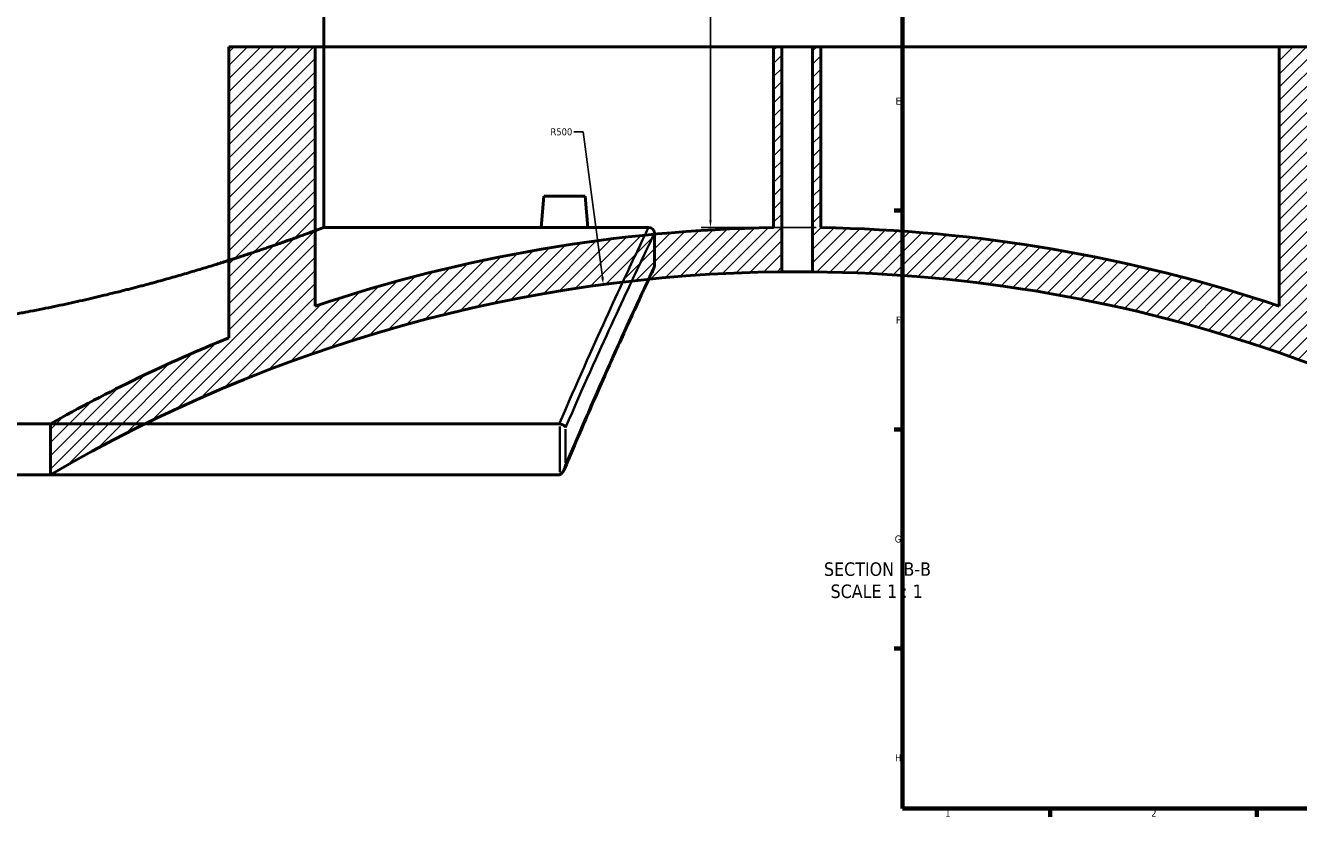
# Model space of a CAD drawing. Header units: millimetres. Extents: x -674 to 1237, y -345 to 969.
# Tile 2 of 12: x -277 to 154, y 8 to 286. Entities that reach past the tile are written whole.
import ezdxf

# ---------------------------------------------------------------- set-up
doc = ezdxf.new("R2010")
doc.units = ezdxf.units.MM
for name, color, linetype, lineweight in [('Border (ANSI)', 7, 'Continuous', 70), ('Dimension (ANSI)', 7, 'Continuous', 25), ('Hatch (ANSI)', 7, 'Continuous', 18), ('Symbol (ANSI)', 7, 'Continuous', 25), ('Visible (ANSI)', 7, 'Continuous', 50), ('Visible Narrow (ANSI)', 7, 'Continuous', 35)]:
    doc.layers.add(name, color=color, linetype=linetype, lineweight=lineweight)
doc.styles.add('Label Text (ANSI)', font='tahoma.ttf')
doc.styles.add('Note Text (ANSI)', font='tahoma.ttf')
doc.dimstyles.new('Default - mm (ANSI)', dxfattribs={"dimtxt": 2.399999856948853, "dimasz": 2.5, "dimexe": 3.175, "dimexo": 1.6002, "dimgap": 0.7999999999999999, "dimtad": 0, "dimtoh": 1, "dimdec": 0, "dimrnd": 1e-08, "dimzin": 4, "dimdsep": 46, "dimtxsty": 'Note Text (ANSI)', "dimcen": 0.09, "dimdle": 10, "dimclrd": 256, "dimclre": 256, "dimclrt": 5, "dimadec": 1, "dimazin": 1, "dimtfac": 1.270000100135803, "dimtofl": 0, "dimtmove": 0, "dimatfit": 3, "dimfxl": 1, "dimtolj": 1, "dimtzin": 4, "dimlwd": -1, "dimlwe": -1, "dimarcsym": 0})

# ---------------------------------------------------------------- blocks, each defined once
blk = doc.blocks.new('Borders Default Border')
at = {"layer": 'Border (ANSI)'}
for p, q in [((20, 222.7499961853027), (17.20000028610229, 222.7499961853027)), ((20, 148.5000038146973), (17.20000028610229, 148.5000038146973)), ((20, 74.25000190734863), (17.20000028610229, 74.25000190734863)), ((70.08333206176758, 20), (70.08333206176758, 17.20000028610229)), ((140.1666641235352, 20), (140.1666641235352, 17.20000028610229))]:
    blk.add_line(p, q, dxfattribs=at)
at = {"layer": 'Border (ANSI)', "flags": 128}
blk.add_lwpolyline([(20, 20), (20, 574.0000152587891), (820.9999847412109, 574.0000152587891), (820.9999847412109, 20), (20, 20)], dxfattribs=at)
at = {"layer": 'Border (ANSI)', "color": 5, "true_color": 0x0000ff, "char_height": 2.39999994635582, "attachment_point": 7, "style": 'Note Text (ANSI)'}
for s, insert in [('E', (17.71423082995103, 258.6750000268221)), ('F', (17.77938474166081, 184.4250000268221)), ('G', (17.40381752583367, 110.1283225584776)), ('H', (17.52557601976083, 35.92500002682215)), ('1', (34.50022139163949, 17.20000005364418)), ('2', (104.39731425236, 17.20000005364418))]:
    blk.add_mtext(s, dxfattribs=dict(at, insert=insert))
blk = doc.blocks.new('*D12')
at = {"layer": 'Defpoints', "color": 0, "transparency": 16777216}
for p in [(-78.45785921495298, 369.7348524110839), (-45.10844277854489, 216.9701967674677), (-7.677617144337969, 216.9701967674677)]:
    blk.add_point(p, dxfattribs=at)
at = {"layer": 'Dimension (ANSI)', "transparency": 16777216}
for p, q in [((-76.85765921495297, 369.7348524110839), (-41.93344277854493, 369.7348524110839)), ((-45.10844277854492, 367.2348524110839), (-45.10844277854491, 314.9362358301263)), ((-45.10844277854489, 219.4701967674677), (-45.10844277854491, 308.4814342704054)), ((-9.277817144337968, 216.9701967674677), (-48.28344277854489, 216.9701967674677))]:
    blk.add_line(p, q, dxfattribs=at)
for points in [[(-45.52510944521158, 367.2348524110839), (-44.69177611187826, 367.2348524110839), (-45.10844277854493, 369.7348524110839)], [(-45.52510944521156, 219.4701967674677), (-44.69177611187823, 219.4701967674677), (-45.10844277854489, 216.9701967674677)]]:
    blk.add_solid(points, dxfattribs=at)
at = {"layer": 'Dimension (ANSI)', "color": 5, "transparency": 16777216, "insert": (-46.3584091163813, 309.2814342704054), "char_height": 2.399999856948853, "attachment_point": 1, "rotation": 90, "style": 'Note Text (ANSI)'}
blk.add_mtext('\\A1;153', dxfattribs=at)
blk = doc.blocks.new('*D13')
at = {"layer": 'Defpoints', "color": 0, "transparency": 16777216}
for p in [(-81.44206748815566, 197.6885046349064), (-15.67761714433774, -297.9676635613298)]:
    blk.add_point(p, dxfattribs=at)
at = {"layer": 'Dimension (ANSI)', "transparency": 16777216}
for p, q in [((-91.49268902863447, 249.4208234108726), (-88.30599399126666, 249.4208234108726)), ((-88.30599399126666, 249.4208234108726), (-81.77088973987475, 200.1667854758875))]:
    blk.add_line(p, q, dxfattribs=at)
blk.add_solid([(-81.35784293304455, 200.2215891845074), (-82.18393654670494, 200.1119817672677), (-81.44206748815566, 197.6885046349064)], dxfattribs=at)
at = {"layer": 'Dimension (ANSI)', "color": 5, "transparency": 16777216, "insert": (-99.37019024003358, 250.6699838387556), "char_height": 2.399999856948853, "attachment_point": 1, "style": 'Note Text (ANSI)'}
blk.add_mtext('\\A1;R500', dxfattribs=at)

msp = doc.modelspace()

# ---------------------------------------------------------------- hatches: boundary and pattern name
at = {"layer": 'Hatch (ANSI)'}
h = msp.add_hatch(dxfattribs=at)
h.set_pattern_fill('ANSI31', color=256, scale=25.4, style=0)
h.set_pattern_definition([(45, (0, 0), (-2.245064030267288, 2.245064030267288), [])])
edge = h.paths.add_edge_path()
edge.add_line((147.8223828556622, 278.304294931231), (147.8223828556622, 190.389531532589))
edge.add_ellipse((-15.67761714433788, -297.9676635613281), major_axis=(-488.3571950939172, 163.5000000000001), ratio=1, start_angle=270, end_angle=287.6202687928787)
edge.add_line((-7.677617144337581, 216.9701967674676), (-7.677617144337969, 278.304294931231))
edge.add_line((-7.677617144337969, 278.304294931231), (-10.47761714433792, 278.304294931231))
edge.add_line((-10.47761714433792, 278.304294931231), (-10.47761714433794, 202.0052957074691))
edge.add_ellipse((-15.67761714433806, -297.9676635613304), major_axis=(499.9729592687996, -5.200000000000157), ratio=1, start_angle=53.06484388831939, end_angle=90, ccw=False)
edge.add_line((288.9179728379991, 98.54403432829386), (293.9723828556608, 98.54403432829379))
edge.add_line((293.9723828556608, 98.54403432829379), (293.9723828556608, 113.5440343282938))
edge.add_ellipse((-15.67761714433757, -297.967663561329), major_axis=(-411.5116978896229, 309.6499999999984), ratio=1, start_angle=270, end_angle=284.9750306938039)
edge.add_line((177.1223828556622, 179.5814543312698), (177.1223828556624, 278.304294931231))
edge.add_line((177.1223828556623, 278.304294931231), (147.8223828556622, 278.304294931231))
edge = h.paths.add_edge_path()
edge.add_line((-179.1776171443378, 190.3895315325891), (-179.1776171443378, 278.304294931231))
edge.add_line((-179.1776171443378, 278.304294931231), (-208.477617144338, 278.304294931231))
edge.add_line((-208.477617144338, 278.304294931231), (-208.477617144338, 179.5814543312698))
edge.add_ellipse((-15.67761714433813, -297.967663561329), major_axis=(-477.5491178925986, -192.7999999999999), ratio=1, start_angle=270, end_angle=277.4829727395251)
edge.add_line((-269.0276171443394, 150.4058163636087), (-269.0276171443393, 133.0935588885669))
edge.add_ellipse((-15.6776171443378, -297.9676635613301), major_axis=(431.061222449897, 253.3500000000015), ratio=1, start_angle=60.151619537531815, end_angle=90, ccw=False)
edge.add_line((-20.87761714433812, 202.005295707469), (-20.87761714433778, 278.304294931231))
edge.add_line((-20.87761714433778, 278.304294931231), (-23.67761714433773, 278.304294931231))
edge.add_line((-23.67761714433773, 278.304294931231), (-23.67761714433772, 216.9701967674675))
edge.add_ellipse((-15.67761714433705, -297.9676635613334), major_axis=(-514.937860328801, -8.000000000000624), ratio=1, start_angle=270, end_angle=287.6202687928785)

# ---------------------------------------------------------------- linework, layer by layer
at = {"layer": 'Visible (ANSI)'}
for p, q in [((-176.3038381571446, 217.0323364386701), (-176.3038381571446, 387.0323364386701)), ((-208.477617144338, 278.304294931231), (-179.1776171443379, 278.304294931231)), ((-208.477617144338, 278.304294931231), (-208.477617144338, 179.5814543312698)), ((-179.1776171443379, 190.3895315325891), (-179.1776171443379, 278.304294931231)), ((-179.1776171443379, 278.3042949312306), (-23.67761714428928, 278.3042949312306)), ((-23.67761714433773, 278.304294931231), (-20.87761714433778, 278.304294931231)), ((-23.67761714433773, 278.304294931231), (-23.67761714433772, 216.9701967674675)), ((-20.87761714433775, 202.0052957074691), (-20.87761714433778, 278.304294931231)), ((-20.87761714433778, 278.3042949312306), (-10.47761714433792, 278.3042949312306)), ((-10.47761714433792, 278.304294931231), (-7.677617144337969, 278.304294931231)), ((-10.47761714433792, 278.304294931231), (-10.47761714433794, 202.0052957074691)), ((-7.677617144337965, 216.9701967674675), (-7.677617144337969, 278.304294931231)), ((-7.677617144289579, 278.3042949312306), (147.8223828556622, 278.3042949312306)), ((147.8223828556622, 278.304294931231), (147.8223828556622, 190.389531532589)), ((147.8223828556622, 278.304294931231), (177.1223828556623, 278.304294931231)), ((-101.603838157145, 227.6323364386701), (-102.5312179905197, 217.0323364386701)), ((-101.603838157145, 227.6323364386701), (-87.60383815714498, 227.6323364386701)), ((-87.60383815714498, 227.6323364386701), (-86.67645832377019, 217.0323364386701)), ((-176.3038381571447, 217.0323364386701), (-102.5312179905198, 217.0323364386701)), ((-86.67645832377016, 217.0323364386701), (-66.10383815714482, 217.0323364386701)), ((-64.10383815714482, 215.03233643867), (-64.10383815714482, 204.03233643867)), ((-96.422418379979, 150.4058163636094), (-641.7852579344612, 150.4058163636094)), ((-269.0276171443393, 150.4058163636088), (-269.0276171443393, 133.0935588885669)), ((-641.2962914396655, 133.0935588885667), (-96.91138487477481, 133.0935588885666))]:
    msp.add_line(p, q, dxfattribs=at)
for centre, radius, start, end in [((-15.67761714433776, -297.9676635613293), 514.9999999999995, 90.89006732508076, 108.5103361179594), ((-66.10383815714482, 215.03233643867), 2, 0, 90), ((-15.67761714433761, -297.9676635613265), 514.9999999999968, 71.48966388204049, 89.10993267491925), ((-66.10383815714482, 204.0323364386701), 2, 334.7726359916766, 0), ((-15.6776171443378, -297.9676635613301), 500.0000000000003, 90.5958868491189, 120.4442673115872), ((-15.67761714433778, -297.9676635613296), 499.9999999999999, 52.46895703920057, 89.40411315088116), ((-15.67761714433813, -297.967663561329), 514.9999999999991, 111.9853143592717, 119.4682870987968)]:
    msp.add_arc(centre, radius, start, end, dxfattribs=at)
for points, knots in [([(-176.3038381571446, 217.0323364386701), (-176.3038381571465, 217.0323364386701), (-176.5959568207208, 216.922742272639), (-177.804460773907, 216.4721263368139), (-178.72079670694, 216.1311062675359), (-182.4243041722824, 214.7672963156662), (-186.1784247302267, 213.3966461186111), (-196.0543440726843, 209.9475638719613), (-202.1839889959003, 207.8688814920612), (-216.2984496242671, 203.3883586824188), (-224.2843396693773, 200.9904605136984), (-241.269420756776, 196.3278545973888), (-250.8690020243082, 193.8944991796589), (-271.8030278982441, 189.2862316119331), (-283.1375831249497, 187.1159663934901), (-306.8466681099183, 183.4800426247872), (-319.2423516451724, 182.015584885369), (-337.9989532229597, 180.5527870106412), (-344.2780219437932, 180.1855790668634), (-356.7706892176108, 179.6999079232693), (-362.9842931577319, 179.5814543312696), (-375.2233831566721, 179.5814543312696), (-381.436987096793, 179.6999079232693), (-393.9296543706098, 180.1855790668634), (-400.2087230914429, 180.5527870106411), (-418.9653246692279, 182.015584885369), (-431.3610082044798, 183.4800426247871), (-455.0700931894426, 187.1159663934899), (-466.4046484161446, 189.286231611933), (-487.338674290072, 193.8944991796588), (-496.9382555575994, 196.3278545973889), (-513.923336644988, 200.9904605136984), (-521.9092266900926, 203.3883586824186), (-536.0236873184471, 207.868881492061), (-542.1533322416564, 209.9475638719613), (-552.0292515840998, 213.3966461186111), (-555.7833721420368, 214.7672963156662), (-559.4868796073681, 216.1311062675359), (-560.4032155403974, 216.4721263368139), (-561.6117194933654, 216.9227422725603), (-561.9038381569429, 217.0323364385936), (-561.903838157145, 217.0323364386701)], [29.36265022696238, 29.36265022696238, 29.36265022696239, 29.36265022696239, 31.19711800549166, 31.19711800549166, 33.03158578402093, 33.03158578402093, 36.70052134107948, 36.70052134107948, 40.36945689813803, 40.36945689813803, 44.03839245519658, 44.03839245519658, 47.71011945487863, 47.71011945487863, 51.38184645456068, 51.38184645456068, 55.05357345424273, 55.05357345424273, 56.88943695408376, 56.88943695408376, 58.72530045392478, 58.72530045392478, 60.5611639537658, 60.5611639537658, 62.39702745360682, 62.39702745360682, 66.06875445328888, 66.06875445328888, 69.74048145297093, 69.74048145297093, 73.41220845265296, 73.41220845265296, 77.08114400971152, 77.08114400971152, 80.75007956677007, 80.75007956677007, 84.41901512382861, 84.41901512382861, 86.25348290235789, 86.25348290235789, 88.08795068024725, 88.08795068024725, 88.08795068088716, 88.08795068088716]), ([(-86.67645832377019, 217.0323364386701), (-86.6764583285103, 217.032336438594), (-86.87515506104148, 217.0291533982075), (-87.68343962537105, 217.0176419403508), (-88.29303046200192, 217.0094781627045), (-89.70021688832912, 216.9941349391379), (-90.59176682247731, 216.9859602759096), (-92.54558391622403, 216.9744287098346), (-93.60785404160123, 216.9712375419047), (-95.59964662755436, 216.9712375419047), (-96.66174145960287, 216.9744275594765), (-98.61529095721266, 216.9859557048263), (-99.50674858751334, 216.9941282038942), (-100.9141214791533, 217.0094714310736), (-101.5239049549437, 217.0176373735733), (-102.3324517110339, 217.0291522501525), (-102.53121799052, 217.0323364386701), (-102.5312179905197, 217.0323364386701)], [1.194878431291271, 1.194878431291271, 1.194878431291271, 1.194878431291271, 1.493522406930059, 1.493522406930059, 1.792166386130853, 1.792166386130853, 2.090961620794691, 2.090961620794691, 2.38975685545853, 2.38975685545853, 2.688499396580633, 2.688499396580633, 2.987241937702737, 2.987241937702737, 3.285938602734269, 3.285938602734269, 3.584635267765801, 3.584635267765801, 3.584635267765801, 3.584635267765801]), ([(-64.29459095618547, 203.1799136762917), (-64.2945909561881, 203.1799136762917), (-64.40606061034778, 202.9434517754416), (-64.85063924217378, 201.9988048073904), (-65.1837477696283, 201.2906189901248), (-66.06769130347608, 199.406175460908), (-66.6185226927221, 198.2299220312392), (-67.93144122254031, 195.4154053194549), (-68.69352153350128, 193.7771517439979), (-70.42006632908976, 190.0468984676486), (-71.38452123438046, 187.9549135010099), (-73.5047911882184, 183.3272939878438), (-74.66059478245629, 180.7916781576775), (-77.15070488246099, 175.2882199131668), (-78.48500283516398, 172.3203905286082), (-81.31775323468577, 165.964688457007), (-82.81620731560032, 162.5768041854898), (-85.96132471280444, 155.394368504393), (-87.60797128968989, 151.5998476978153), (-91.03219659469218, 143.618351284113), (-92.80975624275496, 139.431415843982), (-94.64376580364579, 135.0552084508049)], [33.5560200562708, 33.5560200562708, 33.5560200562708, 33.5560200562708, 36.22564532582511, 36.22564532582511, 38.89527059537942, 38.89527059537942, 41.56489586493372, 41.56489586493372, 44.23452113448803, 44.23452113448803, 46.90414640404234, 46.90414640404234, 49.57377167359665, 49.57377167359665, 52.24339694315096, 52.24339694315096, 54.91302221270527, 54.91302221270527, 57.5826474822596, 57.5826474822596, 60.25227275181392, 60.25227275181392, 60.25227275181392, 60.25227275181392]), ([(-10.47761714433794, 202.0052957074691), (-10.47761714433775, 202.0052957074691), (-10.60810604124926, 202.0067062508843), (-11.13878652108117, 202.0118054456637), (-11.53897784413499, 202.0154209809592), (-12.46234592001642, 202.0222115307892), (-13.04707122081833, 202.025826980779), (-14.32824230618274, 202.0309259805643), (-15.02468848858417, 202.0323364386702), (-16.33054580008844, 202.0323364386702), (-17.02699198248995, 202.0309259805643), (-18.30816306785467, 202.0258269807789), (-18.89288836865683, 202.0222115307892), (-19.8162564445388, 202.0154209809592), (-20.21644776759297, 202.0118054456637), (-20.74712824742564, 202.0067062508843), (-20.87761714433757, 202.0052957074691), (-20.87761714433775, 202.0052957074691)], [0, 0, 0, 0, 0.1958785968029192, 0.1958785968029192, 0.3917571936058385, 0.3917571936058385, 0.5876357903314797, 0.5876357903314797, 0.7835143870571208, 0.7835143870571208, 0.979392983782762, 0.979392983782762, 1.175271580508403, 1.175271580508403, 1.371150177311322, 1.371150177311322, 1.567028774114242, 1.567028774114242, 1.567028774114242, 1.567028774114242]), ([(-94.23167075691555, 149.2371860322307), (-94.23216854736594, 149.2384372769), (-94.23266958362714, 149.2396885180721), (-94.28215750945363, 149.362479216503), (-94.36175218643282, 149.4839477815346), (-94.57620641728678, 149.7153294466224), (-94.70966880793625, 149.8253223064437), (-95.05087251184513, 150.0425431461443), (-95.26551669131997, 150.1459853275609), (-95.71599216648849, 150.3011390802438), (-95.9423693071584, 150.3561463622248), (-96.17522427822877, 150.388717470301)], [-0.2920592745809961, -0.2920592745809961, -0.2920592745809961, -0.2920592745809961, -0.2913265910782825, -0.2913265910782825, -0.2201568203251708, -0.2201568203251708, -0.1506066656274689, -0.1506066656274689, -0.07053657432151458, -0.07053657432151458, 0, 0, 0, 0]), ([(-96.17522427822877, 133.2422164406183), (-96.01102746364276, 133.309243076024), (-95.85897874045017, 133.4049964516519), (-95.51916847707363, 133.6755098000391), (-95.32396270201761, 133.8863191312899), (-94.8983221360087, 134.4872780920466), (-94.70748217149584, 134.874013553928), (-94.40439962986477, 135.6814486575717), (-94.29434057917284, 136.1271396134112), (-94.23266956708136, 136.567625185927), (-94.23216854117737, 136.5712269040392), (-94.23167075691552, 136.5748286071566)], [-0.4557708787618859, -0.4557708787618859, -0.4557708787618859, -0.4557708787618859, -0.388003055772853, -0.388003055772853, -0.2873910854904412, -0.2873910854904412, -0.1519016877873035, -0.1519016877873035, 0, 0, 0.001252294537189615, 0.001252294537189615, 0.001252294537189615, 0.001252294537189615]), ([(-96.17522427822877, 133.2422164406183), (-96.28126136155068, 133.1989311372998), (-96.39065384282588, 133.1642499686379), (-96.6368034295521, 133.1093115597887), (-96.77379134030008, 133.0935588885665), (-96.91138487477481, 133.0935588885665)], [0.3076573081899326, 0.3076573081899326, 0.3076573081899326, 0.3076573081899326, 0.3421269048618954, 0.3421269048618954, 0.3835362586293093, 0.3835362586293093, 0.3835362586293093, 0.3835362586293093])]:
    msp.add_open_spline(points, degree=3, knots=knots, dxfattribs=at)
msp.add_open_spline([(-96.42241837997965, 150.4058163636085), (-96.3393742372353, 150.4058163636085), (-96.25681392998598, 150.4001300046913), (-96.17522427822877, 150.388717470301)], degree=3, dxfattribs=at)
at = {"layer": 'Visible Narrow (ANSI)'}
for p, q in [((-96.17522427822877, 149.5313924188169), (-96.17522427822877, 134.0995414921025)), ((-94.23167075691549, 137.2079464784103), (-94.23167075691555, 148.604068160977))]:
    msp.add_line(p, q, dxfattribs=at)
for points, knots in [([(-66.10383815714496, 217.0323364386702), (-66.10383815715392, 217.0323364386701), (-67.3870536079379, 214.3721552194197), (-72.35835749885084, 203.8823250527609), (-76.04327551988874, 196.0573809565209), (-85.14975943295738, 176.1230632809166), (-90.47857709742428, 164.2356328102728), (-96.42241837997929, 150.4058163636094)], [-28.87805479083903, -28.87805479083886, -28.87805479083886, -28.87805479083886, -19.86828657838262, -19.86828657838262, -10.85852335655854, -10.85852335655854, -2.270915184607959, -2.270915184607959, -2.270915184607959, -2.270915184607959]), ([(-94.23167075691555, 149.2371860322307), (-88.3761443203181, 162.769064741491), (-83.12369124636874, 174.4164793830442), (-74.06193266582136, 194.1388370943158), (-70.37009774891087, 201.933393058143), (-65.3894623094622, 212.3824860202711), (-64.10383815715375, 215.0323364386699), (-64.10383815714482, 215.03233643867)], [2.390150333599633, 2.390150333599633, 2.390150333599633, 2.390150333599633, 10.85852335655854, 10.85852335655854, 19.86828657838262, 19.86828657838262, 28.87805479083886, 28.87805479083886, 28.87805479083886, 28.87805479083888]), ([(-64.10383815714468, 204.0323364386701), (-64.10383815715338, 204.0323364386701), (-65.34479582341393, 201.4188173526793), (-70.15146691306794, 191.1111608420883), (-73.71417280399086, 183.4214706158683), (-82.72082896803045, 163.3691621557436), (-88.16013895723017, 151.0147449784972), (-94.23167075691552, 136.5748286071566)], [33.55602005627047, 33.55602005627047, 33.55602005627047, 33.5560200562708, 42.40763351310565, 42.40763351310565, 51.25924194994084, 51.25924194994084, 60.10027360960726, 60.10027360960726, 60.10027360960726, 60.10027360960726])]:
    msp.add_open_spline(points, degree=3, knots=knots, dxfattribs=at)

# ---------------------------------------------------------------- block references
msp.add_blockref('Borders Default Border', (0, 0))

# ---------------------------------------------------------------- texts
at = {"layer": 'Symbol (ANSI)', "char_height": 4.571999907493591, "attachment_point": 7, "style": 'Label Text (ANSI)'}
for s, insert in [('SECTION', (-6.603762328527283, 98.79868957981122)), (' B-B', (18.6304858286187, 98.89502020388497)), ('SCALE', (-4.38074868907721, 91.2858322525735)), (' 1 : 1', (13.08777004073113, 91.36734278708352))]:
    msp.add_mtext(s, dxfattribs=dict(at, insert=insert))

# ---------------------------------------------------------------- dimensions: what is measured, and where the dimension line sits
at = {"layer": 'Dimension (ANSI)'}
dim = msp.add_linear_dim(base=(-45.10844277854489, 216.9701967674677), p1=(-78.45785921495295, 369.7348524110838), p2=(-7.677617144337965, 216.9701967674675), angle=90, dimstyle='Default - mm (ANSI)', override={"dimgap": 0.7999999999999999, "dimtoh": 0, "dimdec": 0, "dimtol": 0, "dimlim": 0, "dimtp": 0, "dimtm": -0, "dimtdec": 2, "dimatfit": 1}, dxfattribs=at)
dim.commit()
dim.dimension.update_dxf_attribs({"geometry": '*D12', "text_midpoint": (-45.10844277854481, 311.7088350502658), "dimtype": 160})
dim = msp.add_radius_dim(center=(-15.67761714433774, -297.9676635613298), mpoint=(-81.44206748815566, 197.6885046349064), dimstyle='Default - mm (ANSI)', override={"dimgap": 0.7999999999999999, "dimtih": 1, "dimdec": 0, "dimlfac": 1, "dimcen": 0, "dimtol": 0, "dimlim": 0, "dimtp": 0, "dimtm": -0, "dimtdec": 2}, dxfattribs=at)
dim.commit()
dim.dimension.update_dxf_attribs({"geometry": '*D13', "text_midpoint": (-95.83143963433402, 249.4208234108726), "dimtype": 164})

doc.saveas('drawing.dxf')
